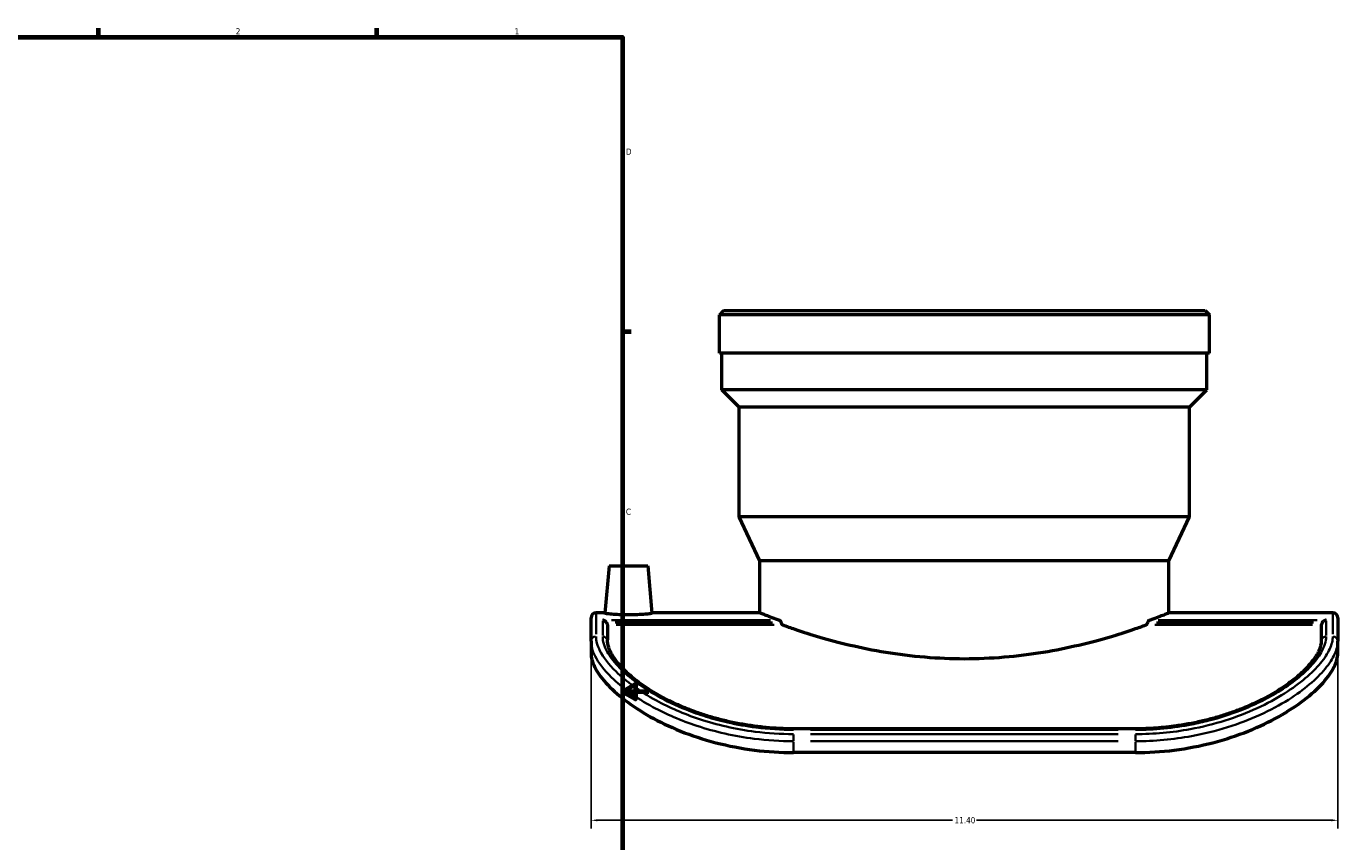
# Model space of a CAD drawing. Header units: inches. Extents: x -6.9 to 51.8, y -5.9 to 37.8.
# Tile 9 of 10: x 24.4 to 44.4, y 8.7 to 21.2. Entities that reach past the tile are written whole.
import ezdxf

# ---------------------------------------------------------------- set-up
doc = ezdxf.new("R2010")
doc.units = ezdxf.units.IN
doc.header["$MEASUREMENT"] = 0
for name, color, linetype, lineweight in [('Border (ANSI)', 7, 'Continuous', 70), ('Dimension (ANSI)', 7, 'Continuous', 25), ('Visible (ANSI)', 7, 'Continuous', 50), ('Visible Narrow (ANSI)', 7, 'Continuous', 35)]:
    doc.layers.add(name, color=color, linetype=linetype, lineweight=lineweight)
doc.styles.add('Note Text (ANSI)', font='tahoma.ttf')
doc.dimstyles.new('Default (ANSI)', dxfattribs={"dimtxt": 0.094488, "dimasz": 0.098425, "dimexe": 0.125, "dimexo": 0.0625, "dimgap": 0.031496, "dimtad": 0, "dimtih": 1, "dimtoh": 1, "dimrnd": 1e-08, "dimzin": 4, "dimdsep": 46, "dimtxsty": 'Note Text (ANSI)', "dimcen": 0.09, "dimdle": 0.393701, "dimclrd": 256, "dimclre": 256, "dimclrt": 5, "dimadec": 0, "dimazin": 1, "dimtfac": 1, "dimtofl": 0, "dimtmove": 0, "dimatfit": 3, "dimfxl": 1, "dimtolj": 1, "dimtzin": 4, "dimlwd": -1, "dimlwe": -1, "dimarcsym": 0})

# ---------------------------------------------------------------- blocks, each defined once
blk = doc.blocks.new('Borders Default Border')
at = {"layer": 'Border (ANSI)'}
for p, q in [((25.5, 21), (25.5, 21.134)), ((29.75, 21), (29.75, 21.134)), ((33.5, 16.5), (33.634, 16.5))]:
    blk.add_line(p, q, dxfattribs=at)
at = {"layer": 'Border (ANSI)', "flags": 128}
for points in [[(0.5, 1), (0.5, 21), (33.5, 21), (33.5, 1), (0.5, 1)], [(33.9, 11), (33.5, 11), (33.7, 11.115), (33.7, 10.885), (33.5, 11)]]:
    blk.add_lwpolyline(points, dxfattribs=at)
at = {"layer": 'Border (ANSI)', "color": 5, "true_color": 0x0000ff, "char_height": 0.0945, "attachment_point": 7, "style": 'Note Text (ANSI)'}
for s, insert in [('2', (27.596, 21.04)), ('1', (31.854, 21.04)), ('D', (33.553, 19.203)), ('C', (33.552, 13.701))]:
    blk.add_mtext(s, dxfattribs=dict(at, insert=insert))
blk = doc.blocks.new('*D11')
at = {"layer": 'Defpoints', "color": 0, "transparency": 16777216}
for p in [(33.02, 11.772), (44.42, 11.772), (44.42, 9.036)]:
    blk.add_point(p, dxfattribs=at)
at = {"layer": 'Dimension (ANSI)', "transparency": 16777216}
for p, q in [((33.02, 11.71), (33.02, 8.911)), ((44.42, 11.71), (44.42, 8.911)), ((33.118, 9.036), (38.537, 9.036)), ((44.322, 9.036), (38.903, 9.036))]:
    blk.add_line(p, q, dxfattribs=at)
for points in [[(33.118, 9.052), (33.118, 9.02), (33.02, 9.036)], [(44.322, 9.052), (44.322, 9.02), (44.42, 9.036)]]:
    blk.add_solid(points, dxfattribs=at)
at = {"layer": 'Dimension (ANSI)', "color": 5, "transparency": 16777216, "insert": (38.568, 9.085), "char_height": 0.0945, "attachment_point": 1, "style": 'Note Text (ANSI)'}
blk.add_mtext('\\A1;11.40', dxfattribs=at)

msp = doc.modelspace()

# ---------------------------------------------------------------- linework, layer by layer
at = {"layer": 'Visible (ANSI)'}
for p, q in [((35.043, 16.821), (34.98, 16.759)), ((35.043, 16.821), (42.397, 16.821)), ((42.397, 16.821), (42.46, 16.759)), ((34.98, 16.172), (34.98, 16.759)), ((42.46, 16.759), (34.98, 16.759)), ((42.46, 16.172), (42.46, 16.759)), ((42.46, 16.172), (34.98, 16.172)), ((35.017, 15.612), (35.017, 16.172)), ((42.423, 15.612), (42.423, 16.172)), ((42.423, 15.612), (35.017, 15.612)), ((35.284, 15.345), (35.017, 15.612)), ((42.156, 15.345), (42.423, 15.612)), ((42.156, 15.345), (35.284, 15.345)), ((35.284, 13.671), (35.284, 15.345)), ((42.156, 13.671), (42.156, 15.345)), ((42.156, 13.671), (35.284, 13.671)), ((35.597, 13), (35.284, 13.671)), ((41.843, 13), (42.156, 13.671)), ((33.295, 12.925), (33.231, 12.198)), ((33.295, 12.925), (33.885, 12.925)), ((33.885, 12.925), (33.949, 12.198)), ((41.843, 13), (35.597, 13)), ((35.597, 12.206), (35.597, 13)), ((41.843, 12.206), (41.843, 13)), ((33.02, 11.772), (33.02, 12.13)), ((33.232, 12.206), (33.096, 12.206)), ((33.271, 12.02), (33.271, 11.791)), ((35.597, 12.206), (33.948, 12.206)), ((44.344, 12.206), (41.843, 12.206)), ((44.169, 12.02), (44.169, 11.791)), ((44.42, 12.13), (44.42, 11.772)), ((33.02, 11.772), (33.02, 11.583)), ((44.42, 11.583), (44.42, 11.772)), ((41.33, 10.434), (36.11, 10.434)), ((41.33, 10.071), (36.11, 10.071))]:
    msp.add_line(p, q, dxfattribs=at)
for centre, start, end in [((33.096, 12.13), 90, 180), ((44.344, 12.13), 0, 90)]:
    msp.add_arc(centre, 0.0761, start, end, dxfattribs=at)
for points, knots in [([(33.256, 12.056), (33.251, 12.063), (33.245, 12.069), (33.233, 12.079), (33.226, 12.083), (33.213, 12.09), (33.205, 12.092), (33.198, 12.093), (33.198, 12.093), (33.198, 12.093)], [-0.2248, -0.2248, -0.2248, -0.2248, -0.153839, -0.153839, -0.0788533, -0.0788533, 0, 0, 0.0007555, 0.0007555, 0.0007555, 0.0007555]), ([(33.949, 12.198), (33.949, 12.196), (33.94, 12.194), (33.904, 12.188), (33.876, 12.186), (33.813, 12.181), (33.772, 12.178), (33.684, 12.175), (33.635, 12.174), (33.59, 12.174), (33.545, 12.174), (33.496, 12.175), (33.408, 12.178), (33.367, 12.181), (33.304, 12.186), (33.276, 12.189), (33.24, 12.194), (33.231, 12.196), (33.231, 12.198)], [4.122652, 4.122652, 4.122652, 4.122652, 4.467429, 4.467429, 4.812207, 4.812207, 5.157269, 5.157269, 5.502331, 5.502331, 5.502331, 5.84775, 5.84775, 6.193169, 6.193169, 6.537589, 6.537589, 6.88201, 6.88201, 6.88201, 6.88201]), ([(33.271, 12.02), (33.271, 12.02), (33.271, 12.02), (33.27, 12.02), (33.27, 12.02), (33.27, 12.021), (33.27, 12.022), (33.27, 12.026), (33.269, 12.031), (33.265, 12.04), (33.263, 12.045), (33.259, 12.052), (33.257, 12.054), (33.256, 12.056)], [-0.3481969, -0.3481969, -0.3481969, -0.3481969, -0.3422036, -0.3422036, -0.3347659, -0.3347659, -0.3182069, -0.3182069, -0.2505802, -0.2505802, -0.1985878, -0.1985878, -0.1771858, -0.1771858, -0.1771858, -0.1771858]), ([(35.597, 12.206), (35.597, 12.206), (35.616, 12.198), (35.696, 12.167), (35.757, 12.144), (35.856, 12.108), (35.875, 12.1), (35.895, 12.093)], [12.095111, 12.095111, 12.095111, 12.095111, 13.60628, 13.60628, 15.117449, 15.117449, 15.464105, 15.464105, 15.464105, 15.464105]), ([(35.895, 12.093), (35.898, 12.092), (35.901, 12.091), (35.908, 12.084), (35.912, 12.078), (35.918, 12.067), (35.919, 12.062), (35.921, 12.056)], [0.9542583, 0.9542583, 0.9542583, 0.9542583, 1.0003407, 1.0003407, 1.081562, 1.081562, 1.128371, 1.128371, 1.128371, 1.128371]), ([(35.921, 12.056), (35.923, 12.051), (35.924, 12.046), (35.93, 12.034), (35.934, 12.028), (35.942, 12.022), (35.945, 12.021), (35.947, 12.02)], [0.7194695, 0.7194695, 0.7194695, 0.7194695, 0.7659468, 0.7659468, 0.8483207, 0.8483207, 0.8917862, 0.8917862, 0.8917862, 0.8917862]), ([(35.947, 12.02), (36.003, 12), (36.064, 11.978), (36.245, 11.917), (36.374, 11.876), (36.649, 11.795), (36.805, 11.753), (37.143, 11.674), (37.327, 11.636), (37.711, 11.573), (37.912, 11.548), (38.317, 11.514), (38.521, 11.505), (38.919, 11.505), (39.123, 11.514), (39.528, 11.548), (39.729, 11.573), (40.113, 11.636), (40.296, 11.674), (40.635, 11.753), (40.791, 11.795), (41.065, 11.876), (41.195, 11.917), (41.375, 11.978), (41.437, 12), (41.493, 12.02)], [15.751191, 15.751191, 15.751191, 15.751191, 16.63152, 16.63152, 18.142937, 18.142937, 19.655836, 19.655836, 21.168736, 21.168736, 22.681636, 22.681636, 24.194535, 24.194535, 25.707435, 25.707435, 27.220334, 27.220334, 28.733234, 28.733234, 30.246134, 30.246134, 31.757551, 31.757551, 32.637879, 32.637879, 32.637879, 32.637879]), ([(41.493, 12.02), (41.495, 12.021), (41.498, 12.022), (41.505, 12.028), (41.51, 12.034), (41.515, 12.046), (41.517, 12.051), (41.519, 12.056)], [0.3505477, 0.3505477, 0.3505477, 0.3505477, 0.3940132, 0.3940132, 0.476387, 0.476387, 0.5228643, 0.5228643, 0.5228643, 0.5228643]), ([(41.519, 12.056), (41.52, 12.062), (41.522, 12.067), (41.528, 12.078), (41.532, 12.084), (41.539, 12.091), (41.542, 12.092), (41.545, 12.093)], [0.0983136, 0.0983136, 0.0983136, 0.0983136, 0.1451227, 0.1451227, 0.2263439, 0.2263439, 0.2724263, 0.2724263, 0.2724263, 0.2724263]), ([(41.545, 12.093), (41.565, 12.1), (41.584, 12.108), (41.683, 12.144), (41.743, 12.167), (41.824, 12.198), (41.843, 12.206), (41.843, 12.206)], [32.916337, 32.916337, 32.916337, 32.916337, 33.262993, 33.262993, 34.774162, 34.774162, 36.285332, 36.285332, 36.285332, 36.285332]), ([(44.184, 12.056), (44.182, 12.053), (44.18, 12.05), (44.175, 12.042), (44.173, 12.037), (44.171, 12.029), (44.17, 12.026), (44.17, 12.023), (44.17, 12.022), (44.169, 12.021), (44.169, 12.02), (44.169, 12.02), (44.169, 12.02), (44.169, 12.02)], [-0.1740335, -0.1740335, -0.1740335, -0.1740335, -0.1401286, -0.1401286, -0.0873474, -0.0873474, -0.0383344, -0.0383344, -0.0174749, -0.0174749, -0.0071993, -0.0071993, 0, 0, 0, 0]), ([(44.242, 12.093), (44.242, 12.093), (44.242, 12.093), (44.235, 12.092), (44.227, 12.09), (44.214, 12.083), (44.207, 12.079), (44.195, 12.069), (44.189, 12.063), (44.184, 12.056)], [-0.224676, -0.224676, -0.224676, -0.224676, -0.2239235, -0.2239235, -0.1453791, -0.1453791, -0.0706861, -0.0706861, 0, 0, 0, 0]), ([(36.11, 10.434), (36.04, 10.434), (35.971, 10.436), (35.831, 10.443), (35.761, 10.447), (35.622, 10.46), (35.553, 10.468), (35.416, 10.488), (35.348, 10.499), (35.213, 10.524), (35.147, 10.538), (35.017, 10.569), (34.953, 10.585), (34.826, 10.621), (34.764, 10.641), (34.642, 10.682), (34.582, 10.703), (34.465, 10.749), (34.408, 10.773), (34.298, 10.822), (34.244, 10.847), (34.141, 10.899), (34.091, 10.926), (33.996, 10.98), (33.95, 11.008), (33.862, 11.064), (33.82, 11.093), (33.74, 11.15), (33.702, 11.179), (33.632, 11.237), (33.599, 11.265), (33.537, 11.322), (33.509, 11.35), (33.458, 11.405), (33.435, 11.432), (33.383, 11.499), (33.357, 11.537), (33.316, 11.609), (33.301, 11.643), (33.29, 11.674)], [-11.736091, -11.736091, -11.736091, -11.736091, -11.196175, -11.196175, -10.656259, -10.656259, -10.116343, -10.116343, -9.576427, -9.576427, -9.036511, -9.036511, -8.496595, -8.496595, -7.956679, -7.956679, -7.416763, -7.416763, -6.876847, -6.876847, -6.336931, -6.336931, -5.797015, -5.797015, -5.257099, -5.257099, -4.717183, -4.717183, -4.177267, -4.177267, -3.637351, -3.637351, -3.097435, -3.097435, -2.557519, -2.557519, -1.747645, -1.747645, -0.937771, -0.937771, -0.937771, -0.937771]), ([(44.149, 11.674), (44.143, 11.653), (44.134, 11.631), (44.111, 11.585), (44.098, 11.561), (44.065, 11.511), (44.047, 11.486), (44.005, 11.433), (43.982, 11.405), (43.931, 11.35), (43.903, 11.322), (43.842, 11.266), (43.809, 11.237), (43.738, 11.18), (43.701, 11.151), (43.622, 11.094), (43.58, 11.065), (43.492, 11.009), (43.446, 10.982), (43.351, 10.927), (43.301, 10.9), (43.198, 10.848), (43.144, 10.823), (43.034, 10.774), (42.978, 10.75), (42.862, 10.705), (42.802, 10.683), (42.68, 10.642), (42.618, 10.623), (42.492, 10.586), (42.428, 10.57), (42.297, 10.539), (42.23, 10.525), (42.096, 10.499), (42.027, 10.488), (41.855, 10.464), (41.75, 10.453), (41.54, 10.438), (41.435, 10.434), (41.33, 10.434)], [-10.835451, -10.835451, -10.835451, -10.835451, -10.293679, -10.293679, -9.751906, -9.751906, -9.210133, -9.210133, -8.668361, -8.668361, -8.126588, -8.126588, -7.584816, -7.584816, -7.043043, -7.043043, -6.501271, -6.501271, -5.959498, -5.959498, -5.417726, -5.417726, -4.875953, -4.875953, -4.33418, -4.33418, -3.792408, -3.792408, -3.250635, -3.250635, -2.708863, -2.708863, -2.16709, -2.16709, -1.625318, -1.625318, -0.812659, -0.812659, 0, 0, 0, 0]), ([(33.02, 11.583), (33.02, 11.525), (33.037, 11.458), (33.111, 11.307), (33.168, 11.224), (33.323, 11.051), (33.421, 10.961), (33.651, 10.785), (33.783, 10.698), (34.062, 10.542), (34.217, 10.467), (34.554, 10.332), (34.736, 10.271), (35.117, 10.172), (35.316, 10.134), (35.715, 10.083), (35.916, 10.071), (36.11, 10.071)], [13.537067, 13.537067, 13.537067, 13.537067, 15.071134, 15.071134, 16.605201, 16.605201, 18.139267, 18.139267, 19.673334, 19.673334, 21.153209, 21.153209, 22.633084, 22.633084, 24.11296, 24.11296, 25.592835, 25.592835, 25.592835, 25.592835]), ([(41.33, 10.071), (41.524, 10.071), (41.725, 10.083), (42.124, 10.134), (42.323, 10.172), (42.704, 10.271), (42.886, 10.332), (43.223, 10.467), (43.378, 10.542), (43.657, 10.698), (43.789, 10.785), (44.019, 10.961), (44.117, 11.051), (44.272, 11.224), (44.329, 11.307), (44.403, 11.458), (44.42, 11.525), (44.42, 11.583)], [51.18567, 51.18567, 51.18567, 51.18567, 52.665545, 52.665545, 54.145421, 54.145421, 55.625296, 55.625296, 57.105171, 57.105171, 58.639238, 58.639238, 60.173304, 60.173304, 61.707371, 61.707371, 63.241438, 63.241438, 63.241438, 63.241438])]:
    msp.add_open_spline(points, degree=3, knots=knots, dxfattribs=at)
for points in [[(33.291, 11.674), (33.277, 11.716), (33.271, 11.755), (33.271, 11.791)], [(44.169, 11.791), (44.169, 11.755), (44.163, 11.716), (44.149, 11.674)]]:
    msp.add_open_spline(points, degree=3, dxfattribs=at)
at = {"layer": 'Visible Narrow (ANSI)'}
for p, q in [((33.096, 12.205), (33.096, 11.88)), ((33.198, 12.084), (33.198, 11.858)), ((35.761, 12.093), (33.333, 12.093)), ((33.389, 12.056), (35.788, 12.056)), ((33.404, 12.02), (35.814, 12.02)), ((41.626, 12.02), (44.036, 12.02)), ((41.652, 12.056), (44.051, 12.056)), ((44.107, 12.093), (41.679, 12.093)), ((44.242, 12.084), (44.242, 11.858)), ((44.344, 11.88), (44.344, 12.205)), ((36.11, 10.434), (36.11, 10.419)), ((36.371, 10.417), (41.069, 10.417)), ((41.33, 10.434), (41.33, 10.419)), ((36.11, 10.249), (36.11, 10.348)), ((36.11, 10.08), (36.11, 10.236)), ((41.069, 10.352), (36.371, 10.352)), ((36.371, 10.244), (41.069, 10.244)), ((41.33, 10.249), (41.33, 10.348)), ((41.33, 10.236), (41.33, 10.08))]:
    msp.add_line(p, q, dxfattribs=at)
for centre, major_axis, ratio, start_param, end_param in [((33.096, 11.772), (-0.0761, 0), 0.954424, 4.790929, 6.204645), ((33.198, 11.77), (0.0761, 0), 0.954064, 0.35864, 1.506999), ((44.242, 11.77), (-0.0761, 0), 0.954064, 4.776187, 5.924545), ((44.344, 11.772), (0.0761, 0), 0.954424, 0.07854, 1.492257)]:
    msp.add_ellipse(centre, major_axis=major_axis, ratio=ratio, start_param=start_param, end_param=end_param, dxfattribs=at)
for points, knots in [([(36.11, 10.352), (35.915, 10.352), (35.719, 10.365), (35.229, 10.427), (34.941, 10.493), (34.434, 10.662), (34.213, 10.759), (33.763, 11.004), (33.554, 11.159), (33.288, 11.42), (33.206, 11.528), (33.116, 11.706), (33.096, 11.78), (33.096, 11.845)], [0, 0, 0, 0, 1.48915, 1.48915, 3.802509, 3.802509, 5.877326, 5.877326, 8.5798, 8.5798, 10.588381, 10.588381, 12.231116, 12.231116, 12.231116, 12.231116]), ([(33.198, 11.842), (33.198, 11.808), (33.203, 11.771), (33.227, 11.693), (33.245, 11.651), (33.306, 11.54), (33.36, 11.468), (33.498, 11.318), (33.585, 11.24), (33.789, 11.084), (33.906, 11.007), (34.034, 10.935), (34.166, 10.861), (34.313, 10.79), (34.57, 10.687), (34.673, 10.651), (34.886, 10.584), (34.995, 10.555), (35.248, 10.497), (35.393, 10.472), (35.729, 10.429), (35.92, 10.417), (36.11, 10.417)], [0, 0, 0, 0, 0.865818, 0.865818, 1.731635, 1.731635, 3.097811, 3.097811, 4.499355, 4.499355, 5.900903, 5.900903, 5.900903, 7.339845, 7.339845, 8.245734, 8.245734, 9.151624, 9.151624, 10.288563, 10.288563, 11.736091, 11.736091, 11.736091, 11.736091]), ([(44.344, 11.845), (44.344, 11.788), (44.329, 11.724), (44.266, 11.586), (44.219, 11.512), (44.032, 11.286), (43.846, 11.125), (43.482, 10.895), (43.341, 10.818), (42.885, 10.609), (42.536, 10.496), (41.895, 10.378), (41.613, 10.352), (41.33, 10.352)], [0, 0, 0, 0, 1.440788, 1.440788, 2.881575, 2.881575, 5.65993, 5.65993, 7.147694, 7.147694, 10.07762, 10.07762, 12.231046, 12.231046, 12.231046, 12.231046]), ([(41.33, 10.417), (41.619, 10.417), (41.912, 10.446), (42.28, 10.517), (42.368, 10.537), (42.621, 10.602), (42.783, 10.654), (43.039, 10.754), (43.14, 10.799), (43.331, 10.892), (43.421, 10.942), (43.614, 11.059), (43.713, 11.129), (43.879, 11.262), (43.948, 11.326), (44.074, 11.46), (44.127, 11.531), (44.217, 11.688), (44.242, 11.771), (44.242, 11.842)], [0, 0, 0, 0, 2.20287, 2.20287, 2.911185, 2.911185, 4.293638, 4.293638, 5.254656, 5.254656, 6.215674, 6.215674, 7.481499, 7.481499, 8.626786, 8.626786, 9.967257, 9.967257, 11.771904, 11.771904, 11.771904, 11.771904]), ([(33.02, 11.772), (33.02, 11.705), (33.04, 11.628), (33.133, 11.444), (33.217, 11.333), (33.489, 11.066), (33.704, 10.908), (34.165, 10.658), (34.392, 10.559), (34.911, 10.388), (35.207, 10.32), (35.709, 10.257), (35.91, 10.244), (36.11, 10.244)], [-12.231116, -12.231116, -12.231116, -12.231116, -10.588381, -10.588381, -8.5798, -8.5798, -5.877326, -5.877326, -3.802509, -3.802509, -1.48915, -1.48915, 0, 0, 0, 0]), ([(41.33, 10.244), (41.62, 10.244), (41.909, 10.271), (42.566, 10.391), (42.924, 10.505), (43.391, 10.718), (43.537, 10.797), (43.91, 11.031), (44.1, 11.196), (44.292, 11.428), (44.34, 11.505), (44.405, 11.647), (44.42, 11.713), (44.42, 11.772)], [-12.231046, -12.231046, -12.231046, -12.231046, -10.07762, -10.07762, -7.147694, -7.147694, -5.65993, -5.65993, -2.881575, -2.881575, -1.440788, -1.440788, 0, 0, 0, 0])]:
    msp.add_open_spline(points, degree=3, knots=knots, dxfattribs=at)

# ---------------------------------------------------------------- block references
msp.add_blockref('Borders Default Border', (0, 0))

# ---------------------------------------------------------------- dimensions: what is measured, and where the dimension line sits
at = {"layer": 'Dimension (ANSI)'}
dim = msp.add_linear_dim(base=(44.42, 9.036), p1=(33.02, 11.772), p2=(44.42, 11.772), angle=180, dimstyle='Default (ANSI)', override={"dimgap": 0.031496, "dimtih": 0, "dimtoh": 0, "dimdec": 2, "dimtol": 0, "dimlim": 0, "dimtp": 0, "dimtm": 0, "dimtdec": 2, "dimatfit": 1}, dxfattribs=at)
dim.commit()
dim.dimension.update_dxf_attribs({"geometry": '*D11', "text_midpoint": (38.72, 9.036), "dimtype": 160})

doc.saveas('drawing.dxf')
